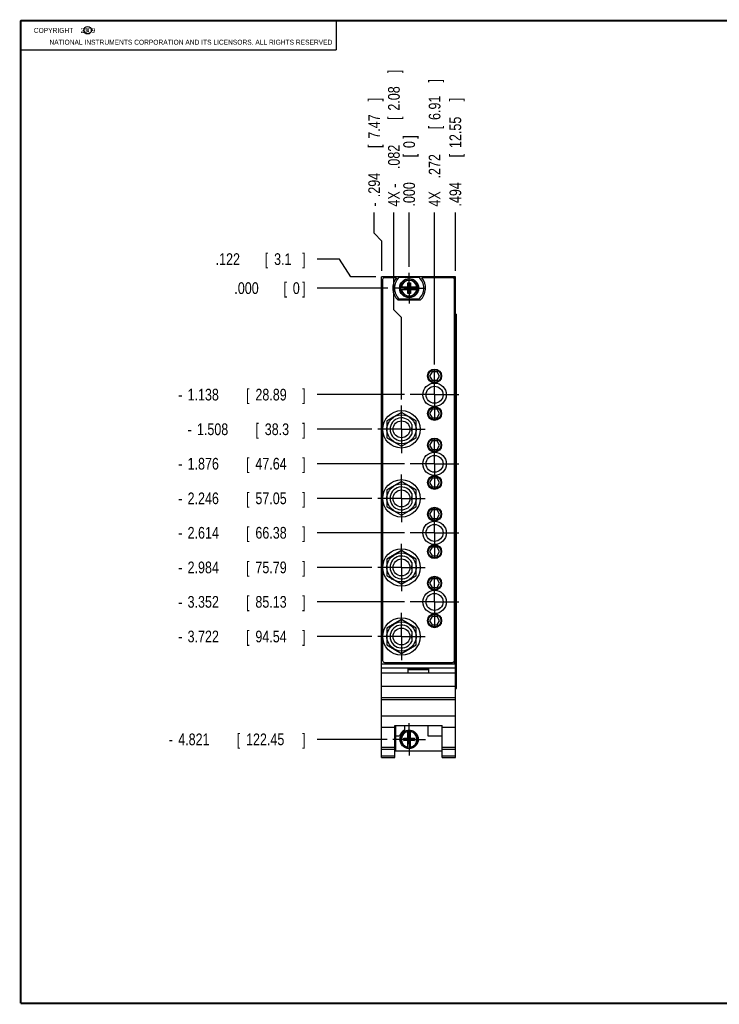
# Model space of a CAD drawing. Header units: inches. Extents: x 0.2 to 16.8, y 0.1 to 10.8.
# Tile 1 of 10: x 0.2 to 7.7, y 0.2 to 10.8. Entities that reach past the tile are written whole.
import ezdxf

# ---------------------------------------------------------------- set-up
doc = ezdxf.new("R2010")
doc.units = ezdxf.units.IN
doc.header["$LTSCALE"] = 0.935
doc.header["$MEASUREMENT"] = 0
doc.linetypes.add('CENTER', pattern=[0.6, 0.375, -0.075, 0.075, -0.075])
doc.layers.get('0').update_dxf_attribs({"linetype": 'CONTINUOUS'})
doc.layers.add('DEFAULT_1', color=7, linetype='CENTER')
doc.layers.add('DIMENSIONS', color=7, linetype='CONTINUOUS')
doc.styles.get("Standard").update_dxf_attribs({"font": 'txt', "width": 0.8})
doc.dimstyles.new('DIMSTYLE_1', dxfattribs={"dimtxt": 0.125, "dimasz": 0.18, "dimexe": 0.18, "dimexo": 0.0625, "dimgap": 0.09, "dimtad": 0, "dimtih": 1, "dimtoh": 1, "dimdec": 3, "dimzin": 4, "dimdsep": 46, "dimtxsty": 'STANDARD', "dimblk": '_FILLED', "dimblk1": '_FILLED', "dimblk2": '_FILLED', "dimcen": 0.09, "dimadec": 0, "dimazin": 0, "dimtp": 0.005, "dimtm": 0.005, "dimtfac": 1, "dimtdec": 3, "dimtofl": 0, "dimtmove": 0, "dimatfit": 3, "dimldrblk": '_FILLED', "dimfxl": 1, "dimtolj": 1, "dimtzin": 4, "dimarcsym": 0})

# ---------------------------------------------------------------- blocks, each defined once
blk = doc.blocks.new('*D0')
at = {"layer": 'DIMENSIONS', "color": 2, "linetype": 'CONTINUOUS'}
blk.add_line((4.353, 6.763), (3.422, 6.763), dxfattribs=at)
at = {"layer": 'DIMENSIONS', "color": 2, "linetype": 'CONTINUOUS', "width": 0.8}
for s, p in [('-', (1.935, 6.7)), ('1.138', (2.035, 6.7)), ('[', (2.66, 6.7)), ('28.89', (2.76, 6.7)), (']', (3.26, 6.7))]:
    blk.add_text(s, height=0.125, dxfattribs=at).set_placement(p)
blk = doc.blocks.new('_FILLED')
at = {"color": 0, "linetype": 'BYBLOCK'}
blk.add_solid([(0, 0), (-1, 0.174), (-1, -0.174)], dxfattribs=at)
blk = doc.blocks.new('*D1')
at = {"layer": 'DIMENSIONS', "color": 2, "linetype": 'CONTINUOUS'}
for p, q in [((3.66, 8.211), (3.422, 8.211)), ((3.779, 8.022), (3.66, 8.211)), ((4.047, 8.022), (3.779, 8.022))]:
    blk.add_line(p, q, dxfattribs=at)
at = {"layer": 'DIMENSIONS', "color": 2, "linetype": 'CONTINUOUS', "width": 0.8}
for s, p in [('.122', (2.335, 8.148)), ('[', (2.86, 8.148)), ('3.1', (2.96, 8.148)), (']', (3.26, 8.148))]:
    blk.add_text(s, height=0.125, dxfattribs=at).set_placement(p)
blk = doc.blocks.new('*D2')
at = {"layer": 'DIMENSIONS', "color": 2, "linetype": 'CONTINUOUS'}
blk.add_line((4.005, 6.392), (3.422, 6.392), dxfattribs=at)
at = {"layer": 'DIMENSIONS', "color": 2, "linetype": 'CONTINUOUS', "width": 0.8}
for s, p in [('1.508', (2.135, 6.33)), ('[', (2.76, 6.33)), ('38.3', (2.86, 6.33)), (']', (3.26, 6.33)), ('-', (2.035, 6.33))]:
    blk.add_text(s, height=0.125, dxfattribs=at).set_placement(p)
blk = doc.blocks.new('*D3')
at = {"layer": 'DIMENSIONS', "color": 2, "linetype": 'CONTINUOUS'}
blk.add_line((4.353, 6.025), (3.422, 6.025), dxfattribs=at)
at = {"layer": 'DIMENSIONS', "color": 2, "linetype": 'CONTINUOUS', "width": 0.8}
for s, p in [('-', (1.935, 5.962)), ('1.876', (2.035, 5.962)), ('[', (2.66, 5.962)), ('47.64', (2.76, 5.962)), (']', (3.26, 5.962))]:
    blk.add_text(s, height=0.125, dxfattribs=at).set_placement(p)
blk = doc.blocks.new('*D4')
at = {"layer": 'DIMENSIONS', "color": 2, "linetype": 'CONTINUOUS'}
blk.add_line((4.005, 5.654), (3.422, 5.654), dxfattribs=at)
at = {"layer": 'DIMENSIONS', "color": 2, "linetype": 'CONTINUOUS', "width": 0.8}
for s, p in [('2.246', (2.035, 5.592)), ('[', (2.66, 5.592)), ('57.05', (2.76, 5.592)), (']', (3.26, 5.592)), ('-', (1.935, 5.592))]:
    blk.add_text(s, height=0.125, dxfattribs=at).set_placement(p)
blk = doc.blocks.new('*D5')
at = {"layer": 'DIMENSIONS', "color": 2, "linetype": 'CONTINUOUS'}
blk.add_line((4.353, 5.287), (3.422, 5.287), dxfattribs=at)
at = {"layer": 'DIMENSIONS', "color": 2, "linetype": 'CONTINUOUS', "width": 0.8}
for s, p in [('-', (1.935, 5.224)), ('2.614', (2.035, 5.224)), ('[', (2.66, 5.224)), ('66.38', (2.76, 5.224)), (']', (3.26, 5.224))]:
    blk.add_text(s, height=0.125, dxfattribs=at).set_placement(p)
blk = doc.blocks.new('*D6')
at = {"layer": 'DIMENSIONS', "color": 2, "linetype": 'CONTINUOUS'}
blk.add_line((4.005, 4.916), (3.422, 4.916), dxfattribs=at)
at = {"layer": 'DIMENSIONS', "color": 2, "linetype": 'CONTINUOUS', "width": 0.8}
for s, p in [('2.984', (2.035, 4.854)), ('[', (2.66, 4.854)), ('75.79', (2.76, 4.854)), (']', (3.26, 4.854)), ('-', (1.935, 4.854))]:
    blk.add_text(s, height=0.125, dxfattribs=at).set_placement(p)
blk = doc.blocks.new('*D7')
at = {"layer": 'DIMENSIONS', "color": 2, "linetype": 'CONTINUOUS'}
blk.add_line((4.353, 4.549), (3.422, 4.549), dxfattribs=at)
at = {"layer": 'DIMENSIONS', "color": 2, "linetype": 'CONTINUOUS', "width": 0.8}
for s, p in [('-', (1.935, 4.486)), ('3.352', (2.035, 4.486)), ('[', (2.66, 4.486)), ('85.13', (2.76, 4.486)), (']', (3.26, 4.486))]:
    blk.add_text(s, height=0.125, dxfattribs=at).set_placement(p)
blk = doc.blocks.new('*D8')
at = {"layer": 'DIMENSIONS', "color": 2, "linetype": 'CONTINUOUS'}
blk.add_line((4.005, 4.178), (3.422, 4.178), dxfattribs=at)
at = {"layer": 'DIMENSIONS', "color": 2, "linetype": 'CONTINUOUS', "width": 0.8}
for s, p in [('3.722', (2.035, 4.116)), ('[', (2.66, 4.116)), ('94.54', (2.76, 4.116)), (']', (3.26, 4.116)), ('-', (1.935, 4.116))]:
    blk.add_text(s, height=0.125, dxfattribs=at).set_placement(p)
blk = doc.blocks.new('*D9')
at = {"layer": 'DIMENSIONS', "color": 2, "linetype": 'CONTINUOUS'}
blk.add_line((4.167, 3.079), (3.422, 3.079), dxfattribs=at)
at = {"layer": 'DIMENSIONS', "color": 2, "linetype": 'CONTINUOUS', "width": 0.8}
for s, p in [('-', (1.835, 3.017)), ('4.821', (1.935, 3.017)), ('[', (2.56, 3.017)), ('122.45', (2.66, 3.017)), (']', (3.26, 3.017))]:
    blk.add_text(s, height=0.125, dxfattribs=at).set_placement(p)
blk = doc.blocks.new('*D10')
at = {"layer": 'DIMENSIONS', "color": 2, "linetype": 'CONTINUOUS'}
blk.add_line((4.176, 7.9), (3.422, 7.9), dxfattribs=at)
at = {"layer": 'DIMENSIONS', "color": 2, "linetype": 'CONTINUOUS', "width": 0.8}
for s, p in [('.000', (2.535, 7.838)), ('[', (3.06, 7.838)), ('0', (3.16, 7.838)), (']', (3.26, 7.838))]:
    blk.add_text(s, height=0.125, dxfattribs=at).set_placement(p)
blk = doc.blocks.new('*D15')
at = {"layer": 'DIMENSIONS', "color": 2, "linetype": 'CONTINUOUS'}
for p, q in [((4.03, 8.486), (4.03, 8.71)), ((4.11, 8.404), (4.03, 8.486)), ((4.11, 8.085), (4.11, 8.404))]:
    blk.add_line(p, q, dxfattribs=at)
at = {"layer": 'DIMENSIONS', "color": 2, "linetype": 'CONTINUOUS', "width": 0.8}
for s, p in [(']', (4.092, 9.897)), ('7.47', (4.092, 9.497)), ('[', (4.092, 9.397)), ('.294', (4.092, 8.872)), ('-', (4.092, 8.772))]:
    blk.add_text(s, height=0.125, rotation=90, dxfattribs=at).set_placement(p)
blk = doc.blocks.new('*D16')
at = {"layer": 'DIMENSIONS', "color": 2, "linetype": 'CONTINUOUS'}
blk.add_line((4.898, 8.085), (4.898, 8.71), dxfattribs=at)
at = {"layer": 'DIMENSIONS', "color": 2, "linetype": 'CONTINUOUS', "width": 0.8}
for s, p in [(']', (4.96, 9.897)), ('12.55', (4.96, 9.397)), ('[', (4.96, 9.297)), ('.494', (4.96, 8.772))]:
    blk.add_text(s, height=0.125, rotation=90, dxfattribs=at).set_placement(p)
blk = doc.blocks.new('*D17')
at = {"layer": 'DIMENSIONS', "color": 2, "linetype": 'CONTINUOUS'}
blk.add_line((4.676, 7.085), (4.676, 8.71), dxfattribs=at)
at = {"layer": 'DIMENSIONS', "color": 2, "linetype": 'CONTINUOUS', "width": 0.8}
for s, p in [(']', (4.738, 10.097)), ('6.91', (4.738, 9.697)), ('[', (4.738, 9.597)), ('.272', (4.738, 9.072)), ('4X ', (4.738, 8.772))]:
    blk.add_text(s, height=0.125, rotation=90, dxfattribs=at).set_placement(p)
blk = doc.blocks.new('*D18')
at = {"layer": 'DIMENSIONS', "color": 2, "linetype": 'CONTINUOUS'}
for p, q in [((4.241, 7.67), (4.241, 8.71)), ((4.322, 7.585), (4.241, 7.67)), ((4.322, 6.709), (4.322, 7.585))]:
    blk.add_line(p, q, dxfattribs=at)
at = {"layer": 'DIMENSIONS', "color": 2, "linetype": 'CONTINUOUS', "width": 0.8}
for s, p in [(']', (4.303, 10.197)), ('2.08', (4.303, 9.797)), ('[', (4.303, 9.697)), ('.082', (4.303, 9.172)), ('4X -', (4.303, 8.772))]:
    blk.add_text(s, height=0.125, rotation=90, dxfattribs=at).set_placement(p)
blk = doc.blocks.new('*D19')
at = {"layer": 'DIMENSIONS', "color": 2, "linetype": 'CONTINUOUS'}
blk.add_line((4.404, 8.128), (4.404, 8.71), dxfattribs=at)
at = {"layer": 'DIMENSIONS', "color": 2, "linetype": 'CONTINUOUS', "width": 0.8}
for s, p in [(']', (4.466, 9.497)), ('0', (4.466, 9.397)), ('[', (4.466, 9.297)), ('.000', (4.466, 8.772))]:
    blk.add_text(s, height=0.125, rotation=90, dxfattribs=at).set_placement(p)

msp = doc.modelspace()

# ---------------------------------------------------------------- linework, layer by layer
at = {"color": 2, "linetype": 'CONTINUOUS'}
for p, q in [((0.25, 10.7586), (3.625, 10.7586)), ((0.25, 10.7586), (0.25, 10.4456)), ((3.625, 10.7586), (3.625, 10.4456)), ((0.25, 10.4456), (3.625, 10.4456))]:
    msp.add_line(p, q, dxfattribs=at)
at = {"color": 7, "linetype": 'CONTINUOUS'}
for p, q in [((4.1096, 2.8843), (4.1096, 8.0222)), ((4.8976, 8.0222), (4.1096, 8.0222)), ((4.2691, 8.0122), (4.1396, 8.0122)), ((4.2998, 8.0187), (4.5073, 8.0187)), ((4.8676, 8.0122), (4.5381, 8.0122)), ((4.8976, 2.8843), (4.8976, 8.0222)), ((4.1196, 7.9922), (4.1196, 3.9222)), ((4.3089, 7.9139), (4.3919, 7.9139)), ((4.3551, 7.8885), (4.3551, 7.9119)), ((4.3551, 7.8885), (4.4521, 7.9119)), ((4.3919, 7.9119), (4.3551, 7.9119)), ((4.3551, 7.9119), (4.4521, 7.8885)), ((4.3898, 7.8431), (4.4174, 7.9573)), ((4.3898, 7.9139), (4.3898, 7.9573)), ((4.4174, 7.8431), (4.3898, 7.9573)), ((4.3898, 7.9573), (4.4174, 7.9573)), ((4.3919, 7.9139), (4.3919, 7.9119)), ((4.3919, 7.8885), (4.4153, 7.9119)), ((4.4153, 7.8885), (4.3919, 7.9119)), ((4.4153, 7.9139), (4.4153, 7.9119)), ((4.4153, 7.9139), (4.4982, 7.9139)), ((4.4521, 7.9119), (4.4153, 7.9119)), ((4.4174, 7.9573), (4.4174, 7.9139)), ((4.4521, 7.8885), (4.4521, 7.9119)), ((4.8876, 3.9222), (4.8876, 7.9922)), ((4.3089, 7.8864), (4.3919, 7.8864)), ((4.3551, 7.8885), (4.3919, 7.8885)), ((4.3898, 7.8431), (4.3898, 7.8864)), ((4.4174, 7.8431), (4.3898, 7.8431)), ((4.3919, 7.8864), (4.3919, 7.8885)), ((4.4153, 7.8864), (4.4153, 7.8885)), ((4.4153, 7.8885), (4.4521, 7.8885)), ((4.4153, 7.8864), (4.4982, 7.8864)), ((4.4174, 7.8864), (4.4174, 7.8431)), ((4.5218, 7.7712), (4.2853, 7.7712)), ((4.5073, 7.7817), (4.2998, 7.7817)), ((4.8976, 7.6222), (4.9093, 7.6222)), ((4.9093, 3.6222), (4.9093, 7.6222)), ((4.6492, 7.0071), (4.6229, 6.9615)), ((4.6229, 6.9615), (4.6492, 6.9159)), ((4.7019, 7.0071), (4.6492, 7.0071)), ((4.7283, 6.9615), (4.7019, 7.0071)), ((4.7019, 6.9159), (4.7283, 6.9615)), ((4.6492, 6.9159), (4.7019, 6.9159)), ((4.3216, 6.5723), (4.1656, 6.4822)), ((4.4776, 6.4822), (4.3216, 6.5723)), ((4.6492, 6.6071), (4.6229, 6.5615)), ((4.6229, 6.5615), (4.6492, 6.5159)), ((4.7019, 6.6071), (4.6492, 6.6071)), ((4.7283, 6.5615), (4.7019, 6.6071)), ((4.7019, 6.5159), (4.7283, 6.5615)), ((4.1656, 6.4822), (4.1656, 6.3021)), ((4.2226, 6.5194), (4.2124, 6.5093)), ((4.2253, 6.5167), (4.2226, 6.5194)), ((4.4206, 6.5194), (4.4179, 6.5167)), ((4.4308, 6.5093), (4.4206, 6.5194)), ((4.4316, 6.4449), (4.4316, 6.3394)), ((4.4776, 6.3021), (4.4776, 6.4822)), ((4.6492, 6.5159), (4.7019, 6.5159)), ((4.1616, 6.4122), (4.1616, 6.3722)), ((4.1656, 6.4122), (4.1616, 6.4122)), ((4.1616, 6.3722), (4.1656, 6.3722)), ((4.4816, 6.4122), (4.4776, 6.4122)), ((4.4776, 6.3722), (4.4816, 6.3722)), ((4.4816, 6.3722), (4.4816, 6.4122)), ((4.1656, 6.3021), (4.3216, 6.212)), ((4.2124, 6.2751), (4.2226, 6.2649)), ((4.2226, 6.2649), (4.2253, 6.2676)), ((4.3216, 6.212), (4.4776, 6.3021)), ((4.4179, 6.2676), (4.4206, 6.2649)), ((4.4206, 6.2649), (4.4308, 6.2751)), ((4.6492, 6.2691), (4.6229, 6.2235)), ((4.6229, 6.2235), (4.6492, 6.1779)), ((4.7019, 6.2691), (4.6492, 6.2691)), ((4.7283, 6.2235), (4.7019, 6.2691)), ((4.7019, 6.1779), (4.7283, 6.2235)), ((4.6492, 6.1779), (4.7019, 6.1779)), ((4.3216, 5.8343), (4.1656, 5.7442)), ((4.4776, 5.7442), (4.3216, 5.8343)), ((4.6492, 5.8691), (4.6229, 5.8235)), ((4.6229, 5.8235), (4.6492, 5.7779)), ((4.7019, 5.8691), (4.6492, 5.8691)), ((4.7283, 5.8235), (4.7019, 5.8691)), ((4.7019, 5.7779), (4.7283, 5.8235)), ((4.1656, 5.7442), (4.1656, 5.5641)), ((4.2226, 5.7814), (4.2124, 5.7713)), ((4.2253, 5.7787), (4.2226, 5.7814)), ((4.4206, 5.7814), (4.4179, 5.7787)), ((4.4308, 5.7713), (4.4206, 5.7814)), ((4.4316, 5.7069), (4.4316, 5.6014)), ((4.4776, 5.5641), (4.4776, 5.7442)), ((4.6492, 5.7779), (4.7019, 5.7779)), ((4.1616, 5.6742), (4.1616, 5.6342)), ((4.1656, 5.6742), (4.1616, 5.6742)), ((4.1616, 5.6342), (4.1656, 5.6342)), ((4.4816, 5.6742), (4.4776, 5.6742)), ((4.4776, 5.6342), (4.4816, 5.6342)), ((4.4816, 5.6342), (4.4816, 5.6742)), ((4.1656, 5.5641), (4.3216, 5.474)), ((4.2124, 5.5371), (4.2226, 5.5269)), ((4.2226, 5.5269), (4.2253, 5.5296)), ((4.3216, 5.474), (4.4776, 5.5641)), ((4.4179, 5.5296), (4.4206, 5.5269)), ((4.4206, 5.5269), (4.4308, 5.5371)), ((4.6492, 5.5311), (4.6229, 5.4855)), ((4.6229, 5.4855), (4.6492, 5.4399)), ((4.7019, 5.5311), (4.6492, 5.5311)), ((4.7283, 5.4855), (4.7019, 5.5311)), ((4.7019, 5.4399), (4.7283, 5.4855)), ((4.6492, 5.4399), (4.7019, 5.4399)), ((4.3216, 5.0963), (4.1656, 5.0062)), ((4.4776, 5.0062), (4.3216, 5.0963)), ((4.6492, 5.1311), (4.6229, 5.0855)), ((4.6229, 5.0855), (4.6492, 5.0399)), ((4.7019, 5.1311), (4.6492, 5.1311)), ((4.7283, 5.0855), (4.7019, 5.1311)), ((4.7019, 5.0399), (4.7283, 5.0855)), ((4.1656, 5.0062), (4.1656, 4.8261)), ((4.2226, 5.0434), (4.2124, 5.0333)), ((4.2253, 5.0407), (4.2226, 5.0434)), ((4.4206, 5.0434), (4.4179, 5.0407)), ((4.4308, 5.0333), (4.4206, 5.0434)), ((4.4316, 4.9689), (4.4316, 4.8634)), ((4.4776, 4.8261), (4.4776, 5.0062)), ((4.6492, 5.0399), (4.7019, 5.0399)), ((4.1656, 4.9362), (4.1616, 4.9362)), ((4.1616, 4.9362), (4.1616, 4.8962)), ((4.1616, 4.8962), (4.1656, 4.8962)), ((4.4816, 4.9362), (4.4776, 4.9362)), ((4.4776, 4.8962), (4.4816, 4.8962)), ((4.4816, 4.8962), (4.4816, 4.9362)), ((4.1656, 4.8261), (4.3216, 4.736)), ((4.2124, 4.7991), (4.2226, 4.7889)), ((4.2226, 4.7889), (4.2253, 4.7916)), ((4.3216, 4.736), (4.4776, 4.8261)), ((4.4179, 4.7916), (4.4206, 4.7889)), ((4.4206, 4.7889), (4.4308, 4.7991)), ((4.6492, 4.7931), (4.6229, 4.7475)), ((4.6229, 4.7475), (4.6492, 4.7019)), ((4.7019, 4.7931), (4.6492, 4.7931)), ((4.7283, 4.7475), (4.7019, 4.7931)), ((4.7019, 4.7019), (4.7283, 4.7475)), ((4.6492, 4.7019), (4.7019, 4.7019)), ((4.3216, 4.3583), (4.1656, 4.2682)), ((4.4776, 4.2682), (4.3216, 4.3583)), ((4.6492, 4.3931), (4.6229, 4.3475)), ((4.6229, 4.3475), (4.6492, 4.3019)), ((4.7019, 4.3931), (4.6492, 4.3931)), ((4.7283, 4.3475), (4.7019, 4.3931)), ((4.7019, 4.3019), (4.7283, 4.3475)), ((4.1656, 4.2682), (4.1656, 4.0881)), ((4.2226, 4.3054), (4.2124, 4.2953)), ((4.2253, 4.3027), (4.2226, 4.3054)), ((4.4206, 4.3054), (4.4179, 4.3027)), ((4.4308, 4.2953), (4.4206, 4.3054)), ((4.4316, 4.2309), (4.4316, 4.1254)), ((4.4776, 4.0881), (4.4776, 4.2682)), ((4.6492, 4.3019), (4.7019, 4.3019)), ((4.1656, 4.1982), (4.1616, 4.1982)), ((4.1616, 4.1982), (4.1616, 4.1582)), ((4.1616, 4.1582), (4.1656, 4.1582)), ((4.4816, 4.1982), (4.4776, 4.1982)), ((4.4776, 4.1582), (4.4816, 4.1582)), ((4.4816, 4.1582), (4.4816, 4.1982)), ((4.1656, 4.0881), (4.3216, 3.998)), ((4.2124, 4.0611), (4.2226, 4.0509)), ((4.2226, 4.0509), (4.2253, 4.0536)), ((4.3216, 3.998), (4.4776, 4.0881)), ((4.4179, 4.0536), (4.4206, 4.0509)), ((4.4206, 4.0509), (4.4308, 4.0611)), ((4.1396, 3.9022), (4.8676, 3.9022)), ((4.1096, 3.8863), (4.8976, 3.8863)), ((4.1096, 3.8433), (4.8976, 3.8433)), ((4.3936, 3.8333), (4.6136, 3.8333)), ((4.3936, 3.7863), (4.3936, 3.8333)), ((4.3936, 3.8263), (4.6136, 3.8263)), ((4.6136, 3.7863), (4.6136, 3.8333)), ((4.8976, 3.7863), (4.1096, 3.7863)), ((4.1096, 3.6463), (4.8976, 3.6463)), ((4.8976, 3.6222), (4.9093, 3.6222)), ((4.1096, 3.5263), (4.8976, 3.5263)), ((4.1096, 3.5067), (4.8976, 3.5067)), ((4.1096, 3.331), (4.8976, 3.331)), ((4.1096, 3.2113), (4.2516, 3.2113)), ((4.2516, 3.2265), (4.7556, 3.2265)), ((4.2516, 2.8843), (4.2516, 3.2265)), ((4.2576, 3.2265), (4.2576, 2.9573)), ((4.3546, 3.2265), (4.3546, 3.1766)), ((4.3898, 3.091), (4.3898, 3.1739)), ((4.4174, 3.091), (4.4174, 3.1739)), ((4.6046, 3.2265), (4.6046, 3.1173)), ((4.7556, 2.8843), (4.7556, 3.2265)), ((4.7556, 3.2113), (4.8976, 3.2113)), ((4.2576, 3.1173), (4.3014, 3.1173)), ((4.3465, 3.0655), (4.4607, 3.093)), ((4.3465, 3.093), (4.3898, 3.093)), ((4.3465, 3.093), (4.4607, 3.0655)), ((4.3465, 3.0655), (4.3465, 3.093)), ((4.3898, 3.0655), (4.3465, 3.0655)), ((4.3898, 3.091), (4.3919, 3.091)), ((4.3898, 3.0675), (4.3919, 3.0675)), ((4.3898, 2.9846), (4.3898, 3.0675)), ((4.4153, 3.1278), (4.3919, 3.1278)), ((4.4153, 3.0307), (4.3919, 3.1278)), ((4.3919, 3.1278), (4.3919, 3.091)), ((4.3919, 3.0307), (4.4153, 3.1278)), ((4.4153, 3.0675), (4.3919, 3.091)), ((4.3919, 3.0675), (4.4153, 3.091)), ((4.3919, 3.0675), (4.3919, 3.0307)), ((4.4153, 3.091), (4.4153, 3.1278)), ((4.4174, 3.091), (4.4153, 3.091)), ((4.4174, 3.0675), (4.4153, 3.0675)), ((4.4153, 3.0307), (4.4153, 3.0675)), ((4.4174, 3.093), (4.4607, 3.093)), ((4.4174, 2.9846), (4.4174, 3.0675)), ((4.4607, 3.0655), (4.4174, 3.0655)), ((4.4607, 3.093), (4.4607, 3.0655)), ((4.6046, 3.1173), (4.7556, 3.1173)), ((4.1096, 2.9943), (4.2516, 2.9943)), ((4.1096, 2.975), (4.2516, 2.975)), ((4.2576, 2.9573), (4.7556, 2.9573)), ((4.4153, 3.0307), (4.3919, 3.0307)), ((4.7556, 2.9943), (4.8976, 2.9943)), ((4.7556, 2.975), (4.8976, 2.975)), ((4.1096, 2.9022), (4.2516, 2.9022)), ((4.1096, 2.8843), (4.2516, 2.8843)), ((4.7556, 2.9022), (4.8976, 2.9022)), ((4.7556, 2.8843), (4.8976, 2.8843))]:
    msp.add_line(p, q, dxfattribs=at)
at = {"color": 9, "linetype": 'CONTINUOUS'}
for p, q in [((4.8856, 8.0222), (4.8856, 7.9996)), ((4.9005, 3.6222), (4.9005, 7.6222)), ((4.9091, 3.6222), (4.9091, 7.6222)), ((4.8856, 3.9147), (4.8856, 3.8863))]:
    msp.add_line(p, q, dxfattribs=at)
at = {"color": 7, "linetype": 'CONTINUOUS', "const_width": 0.02}
for points in [[(0.25, 10.7586), (0.25, 0.2586)], [(16.75, 10.7586), (0.25, 10.7586)], [(0.25, 0.2586), (16.75, 0.2586)]]:
    msp.add_lwpolyline(points, dxfattribs=at)
at = {"color": 2, "linetype": 'CONTINUOUS'}
msp.add_circle((0.9659, 10.6562), 0.0403, dxfattribs=at)
at = {"color": 7, "linetype": 'CONTINUOUS'}
for centre, radius in [((4.4036, 7.9002), 0.1025), ((4.4036, 7.9002), 0.098), ((4.6756, 6.9615), 0.0748), ((4.6756, 6.9615), 0.0669), ((4.6756, 6.7615), 0.125), ((4.6756, 6.7615), 0.0905), ((4.6756, 6.5615), 0.0748), ((4.6756, 6.5615), 0.0669), ((4.3216, 6.3922), 0.2), ((4.3216, 6.3922), 0.1555), ((4.3216, 6.3922), 0.0905), ((4.6756, 6.2235), 0.0748), ((4.6756, 6.2235), 0.0669), ((4.6756, 6.0235), 0.125), ((4.6756, 6.0235), 0.0905), ((4.6756, 5.8235), 0.0748), ((4.3216, 5.6542), 0.2), ((4.3216, 5.6542), 0.1555), ((4.6756, 5.8235), 0.0669), ((4.3216, 5.6542), 0.0905), ((4.6756, 5.4855), 0.0748), ((4.6756, 5.4855), 0.0669), ((4.6756, 5.2855), 0.125), ((4.6756, 5.2855), 0.0905), ((4.6756, 5.0855), 0.0748), ((4.3216, 4.9162), 0.2), ((4.3216, 4.9162), 0.1555), ((4.6756, 5.0855), 0.0669), ((4.3216, 4.9162), 0.0905), ((4.6756, 4.7475), 0.0748), ((4.6756, 4.7475), 0.0669), ((4.6756, 4.5475), 0.125), ((4.6756, 4.5475), 0.0905), ((4.6756, 4.3475), 0.0748), ((4.3216, 4.1782), 0.2), ((4.3216, 4.1782), 0.1555), ((4.6756, 4.3475), 0.0669), ((4.3216, 4.1782), 0.0905), ((4.4036, 3.0793), 0.098)]:
    msp.add_circle(centre, radius, dxfattribs=at)
for centre, radius, start, end in [((4.1396, 7.9922), 0.02, 90, 180), ((4.4036, 7.9002), 0.175, 140.20818, 227.4886), ((4.4036, 7.9002), 0.1575, 131.20295, 228.79705), ((4.4036, 7.9002), 0.1575, 311.20295, 48.79705), ((4.4036, 7.9002), 0.175, 312.5114, 39.79182), ((4.8676, 7.9922), 0.02, 0, 90), ((4.4036, 7.9002), 0.0956, 171.71661, 188.28339), ((4.4036, 7.9002), 0.0956, 351.71661, 8.28339), ((4.3216, 6.3922), 0.122, 25.6256, 334.3744), ((4.3216, 6.3922), 0.1115, 351.61409, 8.38591), ((4.3216, 5.6542), 0.122, 25.6256, 334.3744), ((4.3216, 5.6542), 0.1115, 351.61409, 8.38591), ((4.3216, 4.9162), 0.122, 25.6256, 334.3744), ((4.3216, 4.9162), 0.1115, 351.61409, 8.38591), ((4.3216, 4.1782), 0.122, 25.6256, 334.3744), ((4.3216, 4.1782), 0.1115, 351.61409, 8.38591), ((4.1396, 3.9222), 0.02, 180, 270), ((4.8676, 3.9222), 0.02, 270, 360), ((4.4036, 3.0793), 0.109, 116.71426, 159.59683), ((4.4036, 3.0793), 0.0956, 81.71661, 98.28339), ((4.4036, 3.0793), 0.0956, 261.71661, 278.28339)]:
    msp.add_arc(centre, radius, start, end, dxfattribs=at)
at = {"color": 9, "linetype": 'CONTINUOUS'}
for centre, radius, start, end in [((4.4036, 7.9002), 0.0947, 8.36374, 171.63626), ((4.4036, 7.9002), 0.0832, 9.53359, 170.46641), ((4.4036, 7.9002), 0.0947, 188.36374, 351.63626), ((4.4036, 7.9002), 0.0832, 189.53359, 350.46641), ((4.4036, 3.0793), 0.0947, 98.36374, 261.63626), ((4.4036, 3.0793), 0.0832, 99.53359, 260.46641), ((4.4036, 3.0793), 0.0947, 278.36374, 81.63626), ((4.4036, 3.0793), 0.0832, 279.53359, 80.46641)]:
    msp.add_arc(centre, radius, start, end, dxfattribs=at)
at = {"layer": 'DEFAULT_1', "color": 7, "linetype": 'CENTER'}
for p, q in [((4.4036, 7.9002), (4.4036, 8.0657)), ((4.4036, 7.9002), (4.2381, 7.9002)), ((4.4036, 7.9002), (4.4036, 7.7347)), ((4.4036, 7.9002), (4.5691, 7.9002)), ((4.6756, 6.7627), (4.6756, 7.0227)), ((4.6756, 6.7627), (4.4156, 6.7627)), ((4.6756, 6.7627), (4.6756, 6.5027)), ((4.6756, 6.7627), (4.9356, 6.7627)), ((4.3216, 6.3922), (4.3216, 6.6462)), ((4.3216, 6.3922), (4.0676, 6.3922)), ((4.3216, 6.3922), (4.3216, 6.1382)), ((4.3216, 6.3922), (4.5756, 6.3922)), ((4.6756, 6.0247), (4.6756, 6.2847)), ((4.6756, 6.0247), (4.4156, 6.0247)), ((4.6756, 6.0247), (4.6756, 5.7647)), ((4.6756, 6.0247), (4.9356, 6.0247)), ((4.3216, 5.6542), (4.3216, 5.9082)), ((4.3216, 5.6542), (4.0676, 5.6542)), ((4.3216, 5.6542), (4.3216, 5.4002)), ((4.3216, 5.6542), (4.5756, 5.6542)), ((4.6756, 5.2867), (4.6756, 5.5467)), ((4.6756, 5.2867), (4.4156, 5.2867)), ((4.6756, 5.2867), (4.9356, 5.2867)), ((4.6756, 5.2867), (4.6756, 5.0267)), ((4.3216, 4.9162), (4.3216, 5.1702)), ((4.3216, 4.9162), (4.0676, 4.9162)), ((4.3216, 4.9162), (4.5756, 4.9162)), ((4.3216, 4.9162), (4.3216, 4.6622)), ((4.6756, 4.5487), (4.6756, 4.8087)), ((4.6756, 4.5487), (4.4156, 4.5487)), ((4.6756, 4.5487), (4.9356, 4.5487)), ((4.6756, 4.5487), (4.6756, 4.2887)), ((4.3216, 4.1782), (4.3216, 4.4322)), ((4.3216, 4.1782), (4.0676, 4.1782)), ((4.3216, 4.1782), (4.5756, 4.1782)), ((4.3216, 4.1782), (4.3216, 3.9242)), ((4.4036, 3.0793), (4.4036, 3.2533)), ((4.4036, 3.0793), (4.2296, 3.0793)), ((4.4036, 3.0793), (4.5776, 3.0793)), ((4.4036, 3.0793), (4.4036, 2.9053))]:
    msp.add_line(p, q, dxfattribs=at)

# ---------------------------------------------------------------- texts
at = {"color": 2, "linetype": 'CONTINUOUS', "width": 0.8}
for s, p in [('c', (0.946, 10.6363)), ('NATIONAL INSTRUMENTS CORPORATION AND ITS LICENSORS. ALL RIGHTS RESERVED', (0.5583, 10.5016))]:
    msp.add_text(s, height=0.053, dxfattribs=at).set_placement(p)
at = {"color": 2, "linetype": 'CONTINUOUS', "insert": (0.3125, 10.6805), "char_height": 0.053, "width": 0.8904, "attachment_point": 1}
msp.add_mtext('    COPYRIGHT    2009', dxfattribs=at)

# ---------------------------------------------------------------- dimensions: what is measured, and where the dimension line sits
at = {"layer": 'DIMENSIONS', "color": 2, "linetype": 'CONTINUOUS'}
for feature_location, offset, dtype, origin, text, picture, middle in [((4.3216, 6.7087), (-0.0808, 2.001), 0, (4.4036, 8.0657), '4X -<>', '*D18', (4.2408, 9.5347)), ((4.6756, 7.0852), (0, 1.6245), 1, (4.4036, 8.0657), '4X <>', '*D17', (4.6756, 9.4847)), ((4.1096, 8.0847), (-0.08, 0.625), 0, (4.4036, 8.0657), '-<>', '*D15', (4.0296, 9.3847)), ((4.1671, 3.0793), (-0.745, 0), 0, (4.2381, 7.9002), '-<>', '*D9', (2.5971, 3.0793)), ((4.35309, 6.76266), (-0.931, 0), 0, (4.23809, 7.90017), '-<>', '*D0', (2.64709, 6.76266)), ((4.35309, 6.02466), (-0.931, 0), 0, (4.23809, 7.90017), '-<>', '*D3', (2.64709, 6.02466)), ((4.0051, 5.6542), (-0.583, 0), 0, (4.2381, 7.9002), '-<>', '*D4', (2.6471, 5.6542)), ((4.35309, 5.28666), (-0.931, 0), 0, (4.23809, 7.90017), '-<>', '*D5', (2.64709, 5.28666)), ((4.0051, 4.9162), (-0.583, 0), 0, (4.2381, 7.9002), '-<>', '*D6', (2.6471, 4.9162)), ((4.35309, 4.54866), (-0.931, 0), 0, (4.23809, 7.90017), '-<>', '*D7', (2.64709, 4.54866)), ((4.0051, 4.1782), (-0.583, 0), 0, (4.2381, 7.9002), '-<>', '*D8', (2.6471, 4.1782)), ((4.0051, 6.3922), (-0.583, 0), 0, (4.2381, 7.9002), '-<>', '*D2', (2.6971, 6.3922))]:
    dim = msp.add_ordinate_dim(feature_location=feature_location, offset=offset, dtype=dtype, origin=origin, text=text, dimstyle='DIMSTYLE_1', dxfattribs=at)
    dim.commit()
    dim.dimension.update_dxf_attribs({"geometry": picture, "text_midpoint": middle})
for feature_location, offset, dtype, origin, picture, middle in [((4.8976, 8.0847), (0, 0.625), 1, (4.4036, 8.0657), '*D16', (4.8976, 9.3847)), ((4.4035888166, 8.1281687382), (0, 0.5815), 1, (4.4035888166, 8.0656687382), '*D19', (4.4035888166, 9.1846687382)), ((4.0471, 8.0222), (-0.625, 0.1887), 0, (4.2381, 7.9002), '*D1', (2.8471, 8.2109)), ((4.1755888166, 7.9001687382), (-0.7535, 0), 0, (4.2380888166, 7.9001687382), '*D10', (2.9470888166, 7.9001687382))]:
    dim = msp.add_ordinate_dim(feature_location=feature_location, offset=offset, dtype=dtype, origin=origin, dimstyle='DIMSTYLE_1', dxfattribs=at)
    dim.commit()
    dim.dimension.update_dxf_attribs({"geometry": picture, "text_midpoint": middle})

doc.saveas('drawing.dxf')
